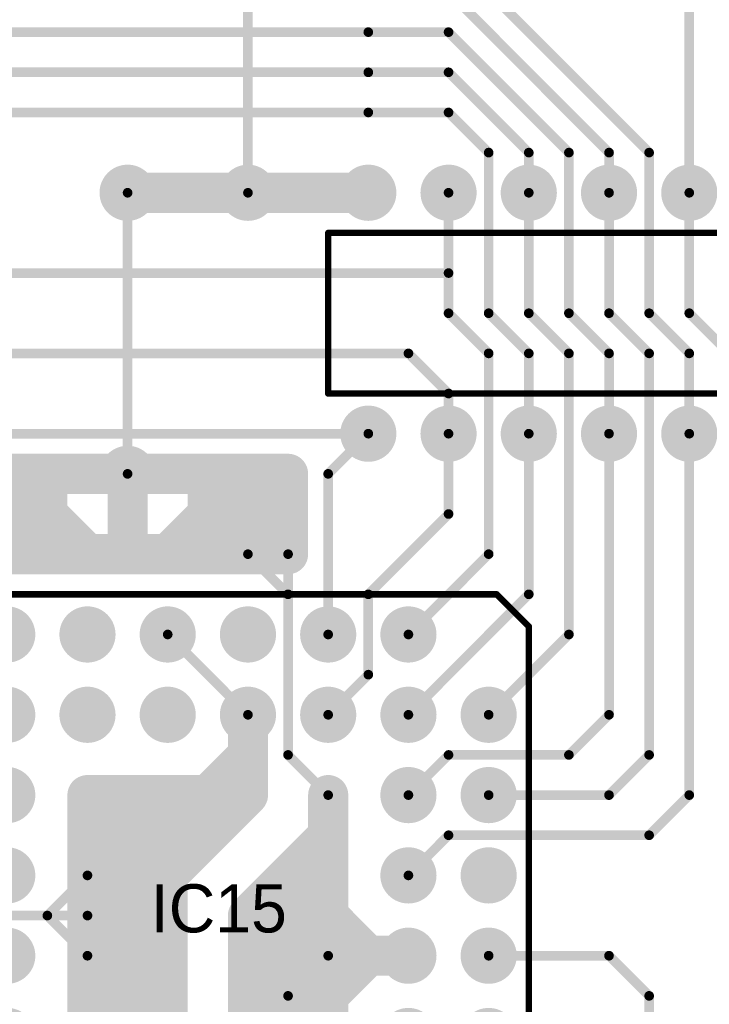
# Model space of a CAD drawing. Extents: x 0.68 to 5.66, y 1.09 to 10.11.
# Tile 7 of 30: x 3.07 to 3.92, y 2.89 to 4.12. Entities that reach past the tile are written whole.
import ezdxf

# ---------------------------------------------------------------- set-up
doc = ezdxf.new("R2010")
doc.units = 0
doc.layers.get('0').update_dxf_attribs({"linetype": 'CONTINUOUS'})
for name, color, linetype in [('BOTTOMLAYER', 5, 'CONTINUOUS'), ('BOTTOMSOLDER', 6, 'CONTINUOUS'), ('MULTILAYER', 9, 'CONTINUOUS'), ('PADHOLE', 156, 'CONTINUOUS'), ('TOPOVERLAY', 2, 'CONTINUOUS'), ('TOPSOLDER', 216, 'CONTINUOUS')]:
    doc.layers.add(name, color=color, linetype=linetype)

# ---------------------------------------------------------------- blocks, each defined once
blk = doc.blocks.new('DIP28S_22')
at = {"layer": 'BOTTOMSOLDER', "const_width": 0.035}
for points in [[(-1.3175, 0, 1), (-1.2825, 0, 1)], [(-1.2175, 0, 1), (-1.1825, 0, 1)], [(-1.1175, 0, 1), (-1.0825, 0, 1)], [(-1.0175, 0, 1), (-0.9825, 0, 1)], [(-0.9175, 0, 1), (-0.8825, 0, 1)], [(-0.8175, 0, 1), (-0.7825, 0, 1)], [(-0.7175, 0, 1), (-0.6825, 0, 1)], [(-0.6175, 0, 1), (-0.5825, 0, 1)], [(-0.5175, 0, 1), (-0.4825, 0, 1)], [(-0.4175, 0, 1), (-0.3825, 0, 1)], [(-0.3175, 0, 1), (-0.2825, 0, 1)], [(-0.2175, 0, 1), (-0.1825, 0, 1)], [(-0.1175, 0, 1), (-0.0825, 0, 1)], [(-1.3175, -0.3, 1), (-1.2825, -0.3, 1)], [(-1.2175, -0.3, 1), (-1.1825, -0.3, 1)], [(-1.1175, -0.3, 1), (-1.0825, -0.3, 1)], [(-1.0175, -0.3, 1), (-0.9825, -0.3, 1)], [(-0.9175, -0.3, 1), (-0.8825, -0.3, 1)], [(-0.8175, -0.3, 1), (-0.7825, -0.3, 1)], [(-0.7175, -0.3, 1), (-0.6825, -0.3, 1)], [(-0.6175, -0.3, 1), (-0.5825, -0.3, 1)], [(-0.5175, -0.3, 1), (-0.4825, -0.3, 1)], [(-0.4175, -0.3, 1), (-0.3825, -0.3, 1)], [(-0.3175, -0.3, 1), (-0.2825, -0.3, 1)], [(-0.2175, -0.3, 1), (-0.1825, -0.3, 1)], [(-0.1175, -0.3, 1), (-0.0825, -0.3, 1)], [(-0.0175, -0.3, 1), (0.0175, -0.3, 1)]]:
    blk.add_lwpolyline(points, format="xyb", close=True, dxfattribs=at)
at = {"layer": 'BOTTOMSOLDER'}
blk.add_solid([(-0.035, -0.035), (0.035, -0.035), (-0.035, 0.035), (0.035, 0.035)], dxfattribs=at)
at = {"layer": 'MULTILAYER', "const_width": 0.031}
for points in [[(-1.3155, 0, 1), (-1.2845, 0, 1)], [(-1.2155, 0, 1), (-1.1845, 0, 1)], [(-1.1155, 0, 1), (-1.0845, 0, 1)], [(-1.0155, 0, 1), (-0.9845, 0, 1)], [(-0.9155, 0, 1), (-0.8845, 0, 1)], [(-0.8155, 0, 1), (-0.7845, 0, 1)], [(-0.7155, 0, 1), (-0.6845, 0, 1)], [(-0.6155, 0, 1), (-0.5845, 0, 1)], [(-0.5155, 0, 1), (-0.4845, 0, 1)], [(-0.4155, 0, 1), (-0.3845, 0, 1)], [(-0.3155, 0, 1), (-0.2845, 0, 1)], [(-0.2155, 0, 1), (-0.1845, 0, 1)], [(-0.1155, 0, 1), (-0.0845, 0, 1)], [(-1.3155, -0.3, 1), (-1.2845, -0.3, 1)], [(-1.2155, -0.3, 1), (-1.1845, -0.3, 1)], [(-1.1155, -0.3, 1), (-1.0845, -0.3, 1)], [(-1.0155, -0.3, 1), (-0.9845, -0.3, 1)], [(-0.9155, -0.3, 1), (-0.8845, -0.3, 1)], [(-0.8155, -0.3, 1), (-0.7845, -0.3, 1)], [(-0.7155, -0.3, 1), (-0.6845, -0.3, 1)], [(-0.6155, -0.3, 1), (-0.5845, -0.3, 1)], [(-0.5155, -0.3, 1), (-0.4845, -0.3, 1)], [(-0.4155, -0.3, 1), (-0.3845, -0.3, 1)], [(-0.3155, -0.3, 1), (-0.2845, -0.3, 1)], [(-0.2155, -0.3, 1), (-0.1845, -0.3, 1)], [(-0.1155, -0.3, 1), (-0.0845, -0.3, 1)], [(-0.0155, -0.3, 1), (0.0155, -0.3, 1)]]:
    blk.add_lwpolyline(points, format="xyb", close=True, dxfattribs=at)
at = {"layer": 'MULTILAYER'}
blk.add_solid([(-0.031, -0.031), (0.031, -0.031), (-0.031, 0.031), (0.031, 0.031)], dxfattribs=at)
at = {"layer": 'PADHOLE', "const_width": 0.0155}
for points in [[(-1.30775, 0, 1), (-1.29225, 0, 1)], [(-1.20775, 0, 1), (-1.19225, 0, 1)], [(-1.10775, 0, 1), (-1.09225, 0, 1)], [(-1.00775, 0, 1), (-0.99225, 0, 1)], [(-0.90775, 0, 1), (-0.89225, 0, 1)], [(-0.80775, 0, 1), (-0.79225, 0, 1)], [(-0.70775, 0, 1), (-0.69225, 0, 1)], [(-0.60775, 0, 1), (-0.59225, 0, 1)], [(-0.50775, 0, 1), (-0.49225, 0, 1)], [(-0.40775, 0, 1), (-0.39225, 0, 1)], [(-0.30775, 0, 1), (-0.29225, 0, 1)], [(-0.20775, 0, 1), (-0.19225, 0, 1)], [(-0.10775, 0, 1), (-0.09225, 0, 1)], [(-0.00775, 0, 1), (0.00775, 0, 1)], [(-1.30775, -0.3, 1), (-1.29225, -0.3, 1)], [(-1.20775, -0.3, 1), (-1.19225, -0.3, 1)], [(-1.10775, -0.3, 1), (-1.09225, -0.3, 1)], [(-1.00775, -0.3, 1), (-0.99225, -0.3, 1)], [(-0.90775, -0.3, 1), (-0.89225, -0.3, 1)], [(-0.80775, -0.3, 1), (-0.79225, -0.3, 1)], [(-0.70775, -0.3, 1), (-0.69225, -0.3, 1)], [(-0.60775, -0.3, 1), (-0.59225, -0.3, 1)], [(-0.50775, -0.3, 1), (-0.49225, -0.3, 1)], [(-0.40775, -0.3, 1), (-0.39225, -0.3, 1)], [(-0.30775, -0.3, 1), (-0.29225, -0.3, 1)], [(-0.20775, -0.3, 1), (-0.19225, -0.3, 1)], [(-0.10775, -0.3, 1), (-0.09225, -0.3, 1)], [(-0.00775, -0.3, 1), (0.00775, -0.3, 1)]]:
    blk.add_lwpolyline(points, format="xyb", close=True, dxfattribs=at)
at = {"layer": 'TOPOVERLAY', "const_width": 0.008}
for points in [[(-1.35, -0.05), (0.05, -0.05)], [(-1.35, -0.25), (-1.35, -0.05)], [(0.05, -0.125), (0.05, -0.05)], [(0.05, -0.25), (0.05, -0.175)], [(-1.35, -0.25), (0.05, -0.25)]]:
    blk.add_lwpolyline(points, dxfattribs=at)
at = {"layer": 'TOPOVERLAY', "const_width": 0.004}
for points in [[(-1.352, -0.05, 1), (-1.348, -0.05, 1)], [(-1.352, -0.05, 1), (-1.348, -0.05, 1)], [(0.048, -0.05, 1), (0.052, -0.05, 1)], [(0.048, -0.05, 1), (0.052, -0.05, 1)], [(0.048, -0.125, 1), (0.052, -0.125, 1)], [(0.048, -0.125, 1), (0.052, -0.125, 1)], [(0.048, -0.175, 1), (0.052, -0.175, 1)], [(0.048, -0.175, 1), (0.052, -0.175, 1)], [(-1.352, -0.25, 1), (-1.348, -0.25, 1)], [(-1.352, -0.25, 1), (-1.348, -0.25, 1)], [(0.048, -0.25, 1), (0.052, -0.25, 1)], [(0.048, -0.25, 1), (0.052, -0.25, 1)]]:
    blk.add_lwpolyline(points, format="xyb", close=True, dxfattribs=at)
at = {"layer": 'TOPOVERLAY', "const_width": 0.008}
blk.add_lwpolyline([(0.05, -0.175, -1), (0.05, -0.125)], format="xyb", dxfattribs=at)
at = {"layer": 'TOPSOLDER', "const_width": 0.035}
for points in [[(-1.3175, 0, 1), (-1.2825, 0, 1)], [(-1.2175, 0, 1), (-1.1825, 0, 1)], [(-1.1175, 0, 1), (-1.0825, 0, 1)], [(-1.0175, 0, 1), (-0.9825, 0, 1)], [(-0.9175, 0, 1), (-0.8825, 0, 1)], [(-0.8175, 0, 1), (-0.7825, 0, 1)], [(-0.7175, 0, 1), (-0.6825, 0, 1)], [(-0.6175, 0, 1), (-0.5825, 0, 1)], [(-0.5175, 0, 1), (-0.4825, 0, 1)], [(-0.4175, 0, 1), (-0.3825, 0, 1)], [(-0.3175, 0, 1), (-0.2825, 0, 1)], [(-0.2175, 0, 1), (-0.1825, 0, 1)], [(-0.1175, 0, 1), (-0.0825, 0, 1)], [(-1.3175, -0.3, 1), (-1.2825, -0.3, 1)], [(-1.2175, -0.3, 1), (-1.1825, -0.3, 1)], [(-1.1175, -0.3, 1), (-1.0825, -0.3, 1)], [(-1.0175, -0.3, 1), (-0.9825, -0.3, 1)], [(-0.9175, -0.3, 1), (-0.8825, -0.3, 1)], [(-0.8175, -0.3, 1), (-0.7825, -0.3, 1)], [(-0.7175, -0.3, 1), (-0.6825, -0.3, 1)], [(-0.6175, -0.3, 1), (-0.5825, -0.3, 1)], [(-0.5175, -0.3, 1), (-0.4825, -0.3, 1)], [(-0.4175, -0.3, 1), (-0.3825, -0.3, 1)], [(-0.3175, -0.3, 1), (-0.2825, -0.3, 1)], [(-0.2175, -0.3, 1), (-0.1825, -0.3, 1)], [(-0.1175, -0.3, 1), (-0.0825, -0.3, 1)], [(-0.0175, -0.3, 1), (0.0175, -0.3, 1)]]:
    blk.add_lwpolyline(points, format="xyb", close=True, dxfattribs=at)
at = {"layer": 'TOPSOLDER'}
blk.add_solid([(-0.035, -0.035), (0.035, -0.035), (-0.035, 0.035), (0.035, 0.035)], dxfattribs=at)
blk = doc.blocks.new('PLCC44_24')
at = {"layer": 'BOTTOMSOLDER', "const_width": 0.035}
for points in [[(-0.5175, 0.4, 1), (-0.4825, 0.4, 1)], [(-0.4175, 0.4, 1), (-0.3825, 0.4, 1)], [(-0.3175, 0.4, 1), (-0.2825, 0.4, 1)], [(-0.2175, 0.4, 1), (-0.1825, 0.4, 1)], [(-0.1175, 0.4, 1), (-0.0825, 0.4, 1)], [(-0.0175, 0.4, 1), (0.0175, 0.4, 1)], [(-0.6175, 0.3, 1), (-0.5825, 0.3, 1)], [(-0.5175, 0.3, 1), (-0.4825, 0.3, 1)], [(-0.4175, 0.3, 1), (-0.3825, 0.3, 1)], [(-0.3175, 0.3, 1), (-0.2825, 0.3, 1)], [(-0.2175, 0.3, 1), (-0.1825, 0.3, 1)], [(-0.1175, 0.3, 1), (-0.0825, 0.3, 1)], [(-0.0175, 0.3, 1), (0.0175, 0.3, 1)], [(0.0825, 0.3, 1), (0.1175, 0.3, 1)], [(-0.6175, 0.2, 1), (-0.5825, 0.2, 1)], [(-0.5175, 0.2, 1), (-0.4825, 0.2, 1)], [(-0.0175, 0.2, 1), (0.0175, 0.2, 1)], [(0.0825, 0.2, 1), (0.1175, 0.2, 1)], [(-0.6175, 0.1, 1), (-0.5825, 0.1, 1)], [(-0.5175, 0.1, 1), (-0.4825, 0.1, 1)], [(-0.0175, 0.1, 1), (0.0175, 0.1, 1)], [(0.0825, 0.1, 1), (0.1175, 0.1, 1)], [(-0.6175, 0, 1), (-0.5825, 0, 1)], [(-0.5175, 0, 1), (-0.4825, 0, 1)], [(-0.0175, 0, 1), (0.0175, 0, 1)], [(0.0825, 0, 1), (0.1175, 0, 1)], [(-0.6175, -0.1, 1), (-0.5825, -0.1, 1)], [(-0.5175, -0.1, 1), (-0.4825, -0.1, 1)], [(-0.0175, -0.1, 1), (0.0175, -0.1, 1)], [(0.0825, -0.1, 1), (0.1175, -0.1, 1)], [(-0.6175, -0.2, 1), (-0.5825, -0.2, 1)], [(-0.5175, -0.2, 1), (-0.4825, -0.2, 1)], [(-0.4175, -0.2, 1), (-0.3825, -0.2, 1)], [(-0.3175, -0.2, 1), (-0.2825, -0.2, 1)], [(-0.2175, -0.2, 1), (-0.1825, -0.2, 1)], [(-0.1175, -0.2, 1), (-0.0825, -0.2, 1)], [(-0.0175, -0.2, 1), (0.0175, -0.2, 1)], [(0.0825, -0.2, 1), (0.1175, -0.2, 1)], [(-0.5175, -0.3, 1), (-0.4825, -0.3, 1)], [(-0.4175, -0.3, 1), (-0.3825, -0.3, 1)], [(-0.3175, -0.3, 1), (-0.2825, -0.3, 1)], [(-0.2175, -0.3, 1), (-0.1825, -0.3, 1)], [(-0.1175, -0.3, 1), (-0.0825, -0.3, 1)], [(-0.0175, -0.3, 1), (0.0175, -0.3, 1)]]:
    blk.add_lwpolyline(points, format="xyb", close=True, dxfattribs=at)
at = {"layer": 'MULTILAYER', "const_width": 0.031}
for points in [[(-0.5155, 0.4, 1), (-0.4845, 0.4, 1)], [(-0.4155, 0.4, 1), (-0.3845, 0.4, 1)], [(-0.3155, 0.4, 1), (-0.2845, 0.4, 1)], [(-0.2155, 0.4, 1), (-0.1845, 0.4, 1)], [(-0.1155, 0.4, 1), (-0.0845, 0.4, 1)], [(-0.0155, 0.4, 1), (0.0155, 0.4, 1)], [(-0.6155, 0.3, 1), (-0.5845, 0.3, 1)], [(-0.5155, 0.3, 1), (-0.4845, 0.3, 1)], [(-0.4155, 0.3, 1), (-0.3845, 0.3, 1)], [(-0.3155, 0.3, 1), (-0.2845, 0.3, 1)], [(-0.2155, 0.3, 1), (-0.1845, 0.3, 1)], [(-0.1155, 0.3, 1), (-0.0845, 0.3, 1)], [(-0.0155, 0.3, 1), (0.0155, 0.3, 1)], [(0.0845, 0.3, 1), (0.1155, 0.3, 1)], [(-0.6155, 0.2, 1), (-0.5845, 0.2, 1)], [(-0.5155, 0.2, 1), (-0.4845, 0.2, 1)], [(-0.0155, 0.2, 1), (0.0155, 0.2, 1)], [(0.0845, 0.2, 1), (0.1155, 0.2, 1)], [(-0.6155, 0.1, 1), (-0.5845, 0.1, 1)], [(-0.5155, 0.1, 1), (-0.4845, 0.1, 1)], [(-0.0155, 0.1, 1), (0.0155, 0.1, 1)], [(0.0845, 0.1, 1), (0.1155, 0.1, 1)], [(-0.6155, 0, 1), (-0.5845, 0, 1)], [(-0.5155, 0, 1), (-0.4845, 0, 1)], [(-0.0155, 0, 1), (0.0155, 0, 1)], [(0.0845, 0, 1), (0.1155, 0, 1)], [(-0.6155, -0.1, 1), (-0.5845, -0.1, 1)], [(-0.5155, -0.1, 1), (-0.4845, -0.1, 1)], [(-0.0155, -0.1, 1), (0.0155, -0.1, 1)], [(0.0845, -0.1, 1), (0.1155, -0.1, 1)], [(-0.6155, -0.2, 1), (-0.5845, -0.2, 1)], [(-0.5155, -0.2, 1), (-0.4845, -0.2, 1)], [(-0.4155, -0.2, 1), (-0.3845, -0.2, 1)], [(-0.3155, -0.2, 1), (-0.2845, -0.2, 1)], [(-0.2155, -0.2, 1), (-0.1845, -0.2, 1)], [(-0.1155, -0.2, 1), (-0.0845, -0.2, 1)], [(-0.0155, -0.2, 1), (0.0155, -0.2, 1)], [(0.0845, -0.2, 1), (0.1155, -0.2, 1)], [(-0.5155, -0.3, 1), (-0.4845, -0.3, 1)], [(-0.4155, -0.3, 1), (-0.3845, -0.3, 1)], [(-0.3155, -0.3, 1), (-0.2845, -0.3, 1)], [(-0.2155, -0.3, 1), (-0.1845, -0.3, 1)], [(-0.1155, -0.3, 1), (-0.0845, -0.3, 1)], [(-0.0155, -0.3, 1), (0.0155, -0.3, 1)]]:
    blk.add_lwpolyline(points, format="xyb", close=True, dxfattribs=at)
at = {"layer": 'PADHOLE', "const_width": 0.0155}
for points in [[(-0.50775, 0.4, 1), (-0.49225, 0.4, 1)], [(-0.40775, 0.4, 1), (-0.39225, 0.4, 1)], [(-0.30775, 0.4, 1), (-0.29225, 0.4, 1)], [(-0.20775, 0.4, 1), (-0.19225, 0.4, 1)], [(-0.10775, 0.4, 1), (-0.09225, 0.4, 1)], [(-0.00775, 0.4, 1), (0.00775, 0.4, 1)], [(-0.60775, 0.3, 1), (-0.59225, 0.3, 1)], [(-0.50775, 0.3, 1), (-0.49225, 0.3, 1)], [(-0.40775, 0.3, 1), (-0.39225, 0.3, 1)], [(-0.30775, 0.3, 1), (-0.29225, 0.3, 1)], [(-0.20775, 0.3, 1), (-0.19225, 0.3, 1)], [(-0.10775, 0.3, 1), (-0.09225, 0.3, 1)], [(-0.00775, 0.3, 1), (0.00775, 0.3, 1)], [(0.09225, 0.3, 1), (0.10775, 0.3, 1)], [(-0.60775, 0.2, 1), (-0.59225, 0.2, 1)], [(-0.50775, 0.2, 1), (-0.49225, 0.2, 1)], [(-0.00775, 0.2, 1), (0.00775, 0.2, 1)], [(0.09225, 0.2, 1), (0.10775, 0.2, 1)], [(-0.60775, 0.1, 1), (-0.59225, 0.1, 1)], [(-0.50775, 0.1, 1), (-0.49225, 0.1, 1)], [(-0.00775, 0.1, 1), (0.00775, 0.1, 1)], [(0.09225, 0.1, 1), (0.10775, 0.1, 1)], [(-0.60775, 0, 1), (-0.59225, 0, 1)], [(-0.50775, 0, 1), (-0.49225, 0, 1)], [(-0.00775, 0, 1), (0.00775, 0, 1)], [(0.09225, 0, 1), (0.10775, 0, 1)], [(-0.60775, -0.1, 1), (-0.59225, -0.1, 1)], [(-0.50775, -0.1, 1), (-0.49225, -0.1, 1)], [(-0.00775, -0.1, 1), (0.00775, -0.1, 1)], [(0.09225, -0.1, 1), (0.10775, -0.1, 1)], [(-0.60775, -0.2, 1), (-0.59225, -0.2, 1)], [(-0.50775, -0.2, 1), (-0.49225, -0.2, 1)], [(-0.40775, -0.2, 1), (-0.39225, -0.2, 1)], [(-0.30775, -0.2, 1), (-0.29225, -0.2, 1)], [(-0.20775, -0.2, 1), (-0.19225, -0.2, 1)], [(-0.10775, -0.2, 1), (-0.09225, -0.2, 1)], [(-0.00775, -0.2, 1), (0.00775, -0.2, 1)], [(0.09225, -0.2, 1), (0.10775, -0.2, 1)], [(-0.50775, -0.3, 1), (-0.49225, -0.3, 1)], [(-0.40775, -0.3, 1), (-0.39225, -0.3, 1)], [(-0.30775, -0.3, 1), (-0.29225, -0.3, 1)], [(-0.20775, -0.3, 1), (-0.19225, -0.3, 1)], [(-0.10775, -0.3, 1), (-0.09225, -0.3, 1)], [(-0.00775, -0.3, 1), (0.00775, -0.3, 1)]]:
    blk.add_lwpolyline(points, format="xyb", close=True, dxfattribs=at)
at = {"layer": 'TOPOVERLAY', "const_width": 0.008}
for points in [[(-0.65, 0.45), (0.11, 0.45)], [(-0.65, -0.35), (-0.65, 0.45)], [(0.11, 0.45), (0.15, 0.41)], [(0.15, -0.35), (0.15, 0.41)], [(-0.65, -0.35), (0.15, -0.35)]]:
    blk.add_lwpolyline(points, dxfattribs=at)
at = {"layer": 'TOPOVERLAY', "const_width": 0.004}
for points in [[(-0.652, 0.45, 1), (-0.648, 0.45, 1)], [(-0.652, 0.45, 1), (-0.648, 0.45, 1)], [(0.108, 0.45, 1), (0.112, 0.45, 1)], [(0.108, 0.45, 1), (0.112, 0.45, 1)], [(0.148, 0.41, 1), (0.152, 0.41, 1)], [(0.148, 0.41, 1), (0.152, 0.41, 1)], [(-0.652, -0.35, 1), (-0.648, -0.35, 1)], [(-0.652, -0.35, 1), (-0.648, -0.35, 1)], [(0.148, -0.35, 1), (0.152, -0.35, 1)], [(0.148, -0.35, 1), (0.152, -0.35, 1)]]:
    blk.add_lwpolyline(points, format="xyb", close=True, dxfattribs=at)
at = {"layer": 'TOPSOLDER', "const_width": 0.035}
for points in [[(-0.5175, 0.4, 1), (-0.4825, 0.4, 1)], [(-0.4175, 0.4, 1), (-0.3825, 0.4, 1)], [(-0.3175, 0.4, 1), (-0.2825, 0.4, 1)], [(-0.2175, 0.4, 1), (-0.1825, 0.4, 1)], [(-0.1175, 0.4, 1), (-0.0825, 0.4, 1)], [(-0.0175, 0.4, 1), (0.0175, 0.4, 1)], [(-0.6175, 0.3, 1), (-0.5825, 0.3, 1)], [(-0.5175, 0.3, 1), (-0.4825, 0.3, 1)], [(-0.4175, 0.3, 1), (-0.3825, 0.3, 1)], [(-0.3175, 0.3, 1), (-0.2825, 0.3, 1)], [(-0.2175, 0.3, 1), (-0.1825, 0.3, 1)], [(-0.1175, 0.3, 1), (-0.0825, 0.3, 1)], [(-0.0175, 0.3, 1), (0.0175, 0.3, 1)], [(0.0825, 0.3, 1), (0.1175, 0.3, 1)], [(-0.6175, 0.2, 1), (-0.5825, 0.2, 1)], [(-0.5175, 0.2, 1), (-0.4825, 0.2, 1)], [(-0.0175, 0.2, 1), (0.0175, 0.2, 1)], [(0.0825, 0.2, 1), (0.1175, 0.2, 1)], [(-0.6175, 0.1, 1), (-0.5825, 0.1, 1)], [(-0.5175, 0.1, 1), (-0.4825, 0.1, 1)], [(-0.0175, 0.1, 1), (0.0175, 0.1, 1)], [(0.0825, 0.1, 1), (0.1175, 0.1, 1)], [(-0.6175, 0, 1), (-0.5825, 0, 1)], [(-0.5175, 0, 1), (-0.4825, 0, 1)], [(-0.0175, 0, 1), (0.0175, 0, 1)], [(0.0825, 0, 1), (0.1175, 0, 1)], [(-0.6175, -0.1, 1), (-0.5825, -0.1, 1)], [(-0.5175, -0.1, 1), (-0.4825, -0.1, 1)], [(-0.0175, -0.1, 1), (0.0175, -0.1, 1)], [(0.0825, -0.1, 1), (0.1175, -0.1, 1)], [(-0.6175, -0.2, 1), (-0.5825, -0.2, 1)], [(-0.5175, -0.2, 1), (-0.4825, -0.2, 1)], [(-0.4175, -0.2, 1), (-0.3825, -0.2, 1)], [(-0.3175, -0.2, 1), (-0.2825, -0.2, 1)], [(-0.2175, -0.2, 1), (-0.1825, -0.2, 1)], [(-0.1175, -0.2, 1), (-0.0825, -0.2, 1)], [(-0.0175, -0.2, 1), (0.0175, -0.2, 1)], [(0.0825, -0.2, 1), (0.1175, -0.2, 1)], [(-0.5175, -0.3, 1), (-0.4825, -0.3, 1)], [(-0.4175, -0.3, 1), (-0.3825, -0.3, 1)], [(-0.3175, -0.3, 1), (-0.2825, -0.3, 1)], [(-0.2175, -0.3, 1), (-0.1825, -0.3, 1)], [(-0.1175, -0.3, 1), (-0.0825, -0.3, 1)], [(-0.0175, -0.3, 1), (0.0175, -0.3, 1)]]:
    blk.add_lwpolyline(points, format="xyb", close=True, dxfattribs=at)

msp = doc.modelspace()

# ---------------------------------------------------------------- linework, layer by layer
at = {"layer": 'BOTTOMLAYER'}
for points, const_width in [([(3.9, 3.9), (3.9, 4.7)], 0.012), ([(3.6, 4.2), (3.85, 3.95)], 0.012), ([(3.6, 4.15), (3.8, 3.95)], 0.012), ([(2.7, 4.1), (3.5, 4.1)], 0.012), ([(3.5, 4.1), (3.6, 4.1)], 0.012), ([(3.6, 4.1), (3.75, 3.95)], 0.012), ([(2.75, 4.05), (3.5, 4.05)], 0.012), ([(3.5, 4.05), (3.6, 4.05)], 0.012), ([(3.6, 4.05), (3.7, 3.95)], 0.012), ([(2.8, 4), (3.5, 4)], 0.012), ([(3.5, 4), (3.6, 4)], 0.012), ([(3.6, 4), (3.65, 3.95)], 0.012), ([(3.65, 3.75), (3.65, 3.95)], 0.012), ([(3.7, 3.9), (3.7, 3.95)], 0.012), ([(3.75, 3.75), (3.75, 3.95)], 0.012), ([(3.8, 3.9), (3.8, 3.95)], 0.012), ([(3.85, 3.75), (3.85, 3.95)], 0.012), ([(3.2, 3.9), (3.35, 3.9)], 0.05), ([(3.35, 3.9), (3.5, 3.9)], 0.05), ([(3.6, 3.75), (3.6, 3.9)], 0.012), ([(3.7, 3.75), (3.7, 3.9)], 0.012), ([(3.8, 3.75), (3.8, 3.9)], 0.012), ([(3.9, 3.75), (3.9, 3.9)], 0.012), ([(2.7, 3.8), (3.6, 3.8)], 0.012), ([(3.6, 3.75), (3.65, 3.7)], 0.012), ([(3.65, 3.75), (3.7, 3.7)], 0.012), ([(3.7, 3.75), (3.75, 3.7)], 0.012), ([(3.75, 3.75), (3.8, 3.7)], 0.012), ([(3.8, 3.75), (3.85, 3.7)], 0.012), ([(3.85, 3.75), (3.9, 3.7)], 0.012), ([(3.9, 3.75), (3.95, 3.7)], 0.012), ([(2.7, 3.7), (3.55, 3.7)], 0.012), ([(3.55, 3.7), (3.6, 3.65)], 0.012), ([(3.65, 3.45), (3.65, 3.7)], 0.012), ([(3.7, 3.6), (3.7, 3.7)], 0.012), ([(3.75, 3.35), (3.75, 3.7)], 0.012), ([(3.8, 3.6), (3.8, 3.7)], 0.012), ([(3.85, 3.2), (3.85, 3.7)], 0.012), ([(3.9, 3.6), (3.9, 3.7)], 0.012), ([(3.6, 3.6), (3.6, 3.65)], 0.012), ([(2.7, 3.6), (3.5, 3.6)], 0.012), ([(3.45, 3.55), (3.5, 3.6)], 0.012), ([(3.6, 3.5), (3.6, 3.6)], 0.012), ([(3.7, 3.4), (3.7, 3.6)], 0.012), ([(3.8, 3.25), (3.8, 3.6)], 0.012), ([(3.9, 3.15), (3.9, 3.6)], 0.012), ([(2.75, 3.55), (3.4, 3.55)], 0.05), ([(3.1, 3.5), (3.1, 3.55)], 0.05), ([(3.2, 3.45), (3.2, 3.55)], 0.05), ([(3.3, 3.5), (3.3, 3.55)], 0.05), ([(3.4, 3.45), (3.4, 3.55)], 0.05), ([(3.45, 3.35), (3.45, 3.55)], 0.012), ([(2.7, 3.5), (3.1, 3.5)], 0.05), ([(3.1, 3.5), (3.15, 3.45)], 0.05), ([(3.25, 3.45), (3.3, 3.5)], 0.05), ([(3.3, 3.5), (3.4, 3.5)], 0.05), ([(3.5, 3.4), (3.6, 3.5)], 0.012), ([(3, 3.45), (3.4, 3.45)], 0.05), ([(3.35, 3.45), (3.4, 3.4)], 0.012), ([(3.4, 3.2), (3.4, 3.45)], 0.012), ([(3.55, 3.35), (3.65, 3.45)], 0.012), ([(3.5, 3.3), (3.5, 3.4)], 0.012), ([(3.55, 3.25), (3.7, 3.4)], 0.012), ([(3.25, 3.35), (3.35, 3.25)], 0.012), ([(3.65, 3.25), (3.75, 3.35)], 0.012), ([(3.45, 3.25), (3.5, 3.3)], 0.012), ([(3.35, 3.15), (3.35, 3.25)], 0.05), ([(3.75, 3.2), (3.8, 3.25)], 0.012), ([(3.3, 3.15), (3.35, 3.2)], 0.05), ([(3.4, 3.2), (3.45, 3.15)], 0.012), ([(3.55, 3.15), (3.6, 3.2)], 0.012), ([(3.6, 3.2), (3.75, 3.2)], 0.012), ([(3.8, 3.15), (3.85, 3.2)], 0.012), ([(3.15, 2.85), (3.15, 3.15)], 0.05), ([(3.15, 3.15), (3.3, 3.15)], 0.05), ([(3.15, 3.15), (3.25, 3.05)], 0.05), ([(3.25, 3.05), (3.35, 3.15)], 0.05), ([(3.45, 3.1), (3.45, 3.15)], 0.05), ([(3.65, 3.15), (3.8, 3.15)], 0.012), ([(3.85, 3.1), (3.9, 3.15)], 0.012), ([(3.2, 2.85), (3.2, 3.1)], 0.05), ([(3.2, 3.1), (3.3, 3.1)], 0.05), ([(3.25, 3.05), (3.25, 3.1)], 0.05), ([(3.35, 3), (3.45, 3.1)], 0.05), ([(3.45, 2.85), (3.45, 3.1)], 0.05), ([(3.55, 3.05), (3.6, 3.1)], 0.012), ([(3.6, 3.1), (3.85, 3.1)], 0.012), ([(3.25, 2.75), (3.25, 3.05)], 0.05), ([(3.4, 2.85), (3.4, 3.05)], 0.05), ([(3.1, 3), (3.15, 3.05)], 0.012), ([(3.35, 2.85), (3.35, 3)], 0.05), ([(3.45, 3), (3.5, 2.95)], 0.05), ([(2.9, 3), (3.15, 3)], 0.012), ([(3.1, 3), (3.15, 2.95)], 0.012), ([(3.45, 2.95), (3.55, 2.95)], 0.05), ([(3.45, 2.9), (3.5, 2.95)], 0.05), ([(3.4, 2.9), (3.45, 2.95)], 0.012), ([(3.65, 2.95), (3.8, 2.95)], 0.012), ([(3.8, 2.95), (3.85, 2.9)], 0.012), ([(3.85, 2.25), (3.85, 2.9)], 0.012)]:
    msp.add_lwpolyline(points, dxfattribs=dict(at, const_width=const_width))
for points, const_width in [([(3.497, 4.1, 1), (3.503, 4.1, 1)], 0.006), ([(3.497, 4.1, 1), (3.503, 4.1, 1)], 0.006), ([(3.597, 4.1, 1), (3.603, 4.1, 1)], 0.006), ([(3.597, 4.1, 1), (3.603, 4.1, 1)], 0.006), ([(3.497, 4.05, 1), (3.503, 4.05, 1)], 0.006), ([(3.497, 4.05, 1), (3.503, 4.05, 1)], 0.006), ([(3.597, 4.05, 1), (3.603, 4.05, 1)], 0.006), ([(3.597, 4.05, 1), (3.603, 4.05, 1)], 0.006), ([(3.497, 4, 1), (3.503, 4, 1)], 0.006), ([(3.497, 4, 1), (3.503, 4, 1)], 0.006), ([(3.597, 4, 1), (3.603, 4, 1)], 0.006), ([(3.597, 4, 1), (3.603, 4, 1)], 0.006), ([(3.647, 3.95, 1), (3.653, 3.95, 1)], 0.006), ([(3.647, 3.95, 1), (3.653, 3.95, 1)], 0.006), ([(3.697, 3.95, 1), (3.703, 3.95, 1)], 0.006), ([(3.697, 3.95, 1), (3.703, 3.95, 1)], 0.006), ([(3.747, 3.95, 1), (3.753, 3.95, 1)], 0.006), ([(3.747, 3.95, 1), (3.753, 3.95, 1)], 0.006), ([(3.797, 3.95, 1), (3.803, 3.95, 1)], 0.006), ([(3.797, 3.95, 1), (3.803, 3.95, 1)], 0.006), ([(3.847, 3.95, 1), (3.853, 3.95, 1)], 0.006), ([(3.847, 3.95, 1), (3.853, 3.95, 1)], 0.006), ([(3.1875, 3.9, 1), (3.2125, 3.9, 1)], 0.025), ([(3.3375, 3.9, 1), (3.3625, 3.9, 1)], 0.025), ([(3.3375, 3.9, 1), (3.3625, 3.9, 1)], 0.025), ([(3.4875, 3.9, 1), (3.5125, 3.9, 1)], 0.025), ([(3.597, 3.9, 1), (3.603, 3.9, 1)], 0.006), ([(3.697, 3.9, 1), (3.703, 3.9, 1)], 0.006), ([(3.697, 3.9, 1), (3.703, 3.9, 1)], 0.006), ([(3.797, 3.9, 1), (3.803, 3.9, 1)], 0.006), ([(3.797, 3.9, 1), (3.803, 3.9, 1)], 0.006), ([(3.897, 3.9, 1), (3.903, 3.9, 1)], 0.006), ([(3.897, 3.9, 1), (3.903, 3.9, 1)], 0.006), ([(3.597, 3.8, 1), (3.603, 3.8, 1)], 0.006), ([(3.597, 3.75, 1), (3.603, 3.75, 1)], 0.006), ([(3.597, 3.75, 1), (3.603, 3.75, 1)], 0.006), ([(3.647, 3.75, 1), (3.653, 3.75, 1)], 0.006), ([(3.647, 3.75, 1), (3.653, 3.75, 1)], 0.006), ([(3.697, 3.75, 1), (3.703, 3.75, 1)], 0.006), ([(3.697, 3.75, 1), (3.703, 3.75, 1)], 0.006), ([(3.747, 3.75, 1), (3.753, 3.75, 1)], 0.006), ([(3.747, 3.75, 1), (3.753, 3.75, 1)], 0.006), ([(3.797, 3.75, 1), (3.803, 3.75, 1)], 0.006), ([(3.797, 3.75, 1), (3.803, 3.75, 1)], 0.006), ([(3.847, 3.75, 1), (3.853, 3.75, 1)], 0.006), ([(3.847, 3.75, 1), (3.853, 3.75, 1)], 0.006), ([(3.897, 3.75, 1), (3.903, 3.75, 1)], 0.006), ([(3.897, 3.75, 1), (3.903, 3.75, 1)], 0.006), ([(3.547, 3.7, 1), (3.553, 3.7, 1)], 0.006), ([(3.547, 3.7, 1), (3.553, 3.7, 1)], 0.006), ([(3.647, 3.7, 1), (3.653, 3.7, 1)], 0.006), ([(3.647, 3.7, 1), (3.653, 3.7, 1)], 0.006), ([(3.697, 3.7, 1), (3.703, 3.7, 1)], 0.006), ([(3.697, 3.7, 1), (3.703, 3.7, 1)], 0.006), ([(3.747, 3.7, 1), (3.753, 3.7, 1)], 0.006), ([(3.747, 3.7, 1), (3.753, 3.7, 1)], 0.006), ([(3.797, 3.7, 1), (3.803, 3.7, 1)], 0.006), ([(3.797, 3.7, 1), (3.803, 3.7, 1)], 0.006), ([(3.847, 3.7, 1), (3.853, 3.7, 1)], 0.006), ([(3.847, 3.7, 1), (3.853, 3.7, 1)], 0.006), ([(3.897, 3.7, 1), (3.903, 3.7, 1)], 0.006), ([(3.897, 3.7, 1), (3.903, 3.7, 1)], 0.006), ([(3.597, 3.65, 1), (3.603, 3.65, 1)], 0.006), ([(3.597, 3.65, 1), (3.603, 3.65, 1)], 0.006), ([(3.497, 3.6, 1), (3.503, 3.6, 1)], 0.006), ([(3.497, 3.6, 1), (3.503, 3.6, 1)], 0.006), ([(3.597, 3.6, 1), (3.603, 3.6, 1)], 0.006), ([(3.597, 3.6, 1), (3.603, 3.6, 1)], 0.006), ([(3.697, 3.6, 1), (3.703, 3.6, 1)], 0.006), ([(3.697, 3.6, 1), (3.703, 3.6, 1)], 0.006), ([(3.797, 3.6, 1), (3.803, 3.6, 1)], 0.006), ([(3.797, 3.6, 1), (3.803, 3.6, 1)], 0.006), ([(3.897, 3.6, 1), (3.903, 3.6, 1)], 0.006), ([(3.897, 3.6, 1), (3.903, 3.6, 1)], 0.006), ([(3.0875, 3.55, 1), (3.1125, 3.55, 1)], 0.025), ([(3.1875, 3.55, 1), (3.2125, 3.55, 1)], 0.025), ([(3.2875, 3.55, 1), (3.3125, 3.55, 1)], 0.025), ([(3.3875, 3.55, 1), (3.4125, 3.55, 1)], 0.025), ([(3.3875, 3.55, 1), (3.4125, 3.55, 1)], 0.025), ([(3.447, 3.55, 1), (3.453, 3.55, 1)], 0.006), ([(3.447, 3.55, 1), (3.453, 3.55, 1)], 0.006), ([(3.0875, 3.5, 1), (3.1125, 3.5, 1)], 0.025), ([(3.0875, 3.5, 1), (3.1125, 3.5, 1)], 0.025), ([(3.0875, 3.5, 1), (3.1125, 3.5, 1)], 0.025), ([(3.2875, 3.5, 1), (3.3125, 3.5, 1)], 0.025), ([(3.2875, 3.5, 1), (3.3125, 3.5, 1)], 0.025), ([(3.2875, 3.5, 1), (3.3125, 3.5, 1)], 0.025), ([(3.3875, 3.5, 1), (3.4125, 3.5, 1)], 0.025), ([(3.597, 3.5, 1), (3.603, 3.5, 1)], 0.006), ([(3.597, 3.5, 1), (3.603, 3.5, 1)], 0.006), ([(3.1375, 3.45, 1), (3.1625, 3.45, 1)], 0.025), ([(3.1875, 3.45, 1), (3.2125, 3.45, 1)], 0.025), ([(3.2375, 3.45, 1), (3.2625, 3.45, 1)], 0.025), ([(3.3875, 3.45, 1), (3.4125, 3.45, 1)], 0.025), ([(3.3875, 3.45, 1), (3.4125, 3.45, 1)], 0.025), ([(3.347, 3.45, 1), (3.353, 3.45, 1)], 0.006), ([(3.397, 3.45, 1), (3.403, 3.45, 1)], 0.006), ([(3.647, 3.45, 1), (3.653, 3.45, 1)], 0.006), ([(3.647, 3.45, 1), (3.653, 3.45, 1)], 0.006), ([(3.397, 3.4, 1), (3.403, 3.4, 1)], 0.006), ([(3.497, 3.4, 1), (3.503, 3.4, 1)], 0.006), ([(3.497, 3.4, 1), (3.503, 3.4, 1)], 0.006), ([(3.697, 3.4, 1), (3.703, 3.4, 1)], 0.006), ([(3.697, 3.4, 1), (3.703, 3.4, 1)], 0.006), ([(3.247, 3.35, 1), (3.253, 3.35, 1)], 0.006), ([(3.447, 3.35, 1), (3.453, 3.35, 1)], 0.006), ([(3.547, 3.35, 1), (3.553, 3.35, 1)], 0.006), ([(3.747, 3.35, 1), (3.753, 3.35, 1)], 0.006), ([(3.747, 3.35, 1), (3.753, 3.35, 1)], 0.006), ([(3.497, 3.3, 1), (3.503, 3.3, 1)], 0.006), ([(3.497, 3.3, 1), (3.503, 3.3, 1)], 0.006), ([(3.3375, 3.25, 1), (3.3625, 3.25, 1)], 0.025), ([(3.347, 3.25, 1), (3.353, 3.25, 1)], 0.006), ([(3.447, 3.25, 1), (3.453, 3.25, 1)], 0.006), ([(3.547, 3.25, 1), (3.553, 3.25, 1)], 0.006), ([(3.647, 3.25, 1), (3.653, 3.25, 1)], 0.006), ([(3.797, 3.25, 1), (3.803, 3.25, 1)], 0.006), ([(3.797, 3.25, 1), (3.803, 3.25, 1)], 0.006), ([(3.3375, 3.2, 1), (3.3625, 3.2, 1)], 0.025), ([(3.397, 3.2, 1), (3.403, 3.2, 1)], 0.006), ([(3.397, 3.2, 1), (3.403, 3.2, 1)], 0.006), ([(3.597, 3.2, 1), (3.603, 3.2, 1)], 0.006), ([(3.597, 3.2, 1), (3.603, 3.2, 1)], 0.006), ([(3.747, 3.2, 1), (3.753, 3.2, 1)], 0.006), ([(3.747, 3.2, 1), (3.753, 3.2, 1)], 0.006), ([(3.847, 3.2, 1), (3.853, 3.2, 1)], 0.006), ([(3.847, 3.2, 1), (3.853, 3.2, 1)], 0.006), ([(3.1375, 3.15, 1), (3.1625, 3.15, 1)], 0.025), ([(3.1375, 3.15, 1), (3.1625, 3.15, 1)], 0.025), ([(3.1375, 3.15, 1), (3.1625, 3.15, 1)], 0.025), ([(3.2875, 3.15, 1), (3.3125, 3.15, 1)], 0.025), ([(3.2875, 3.15, 1), (3.3125, 3.15, 1)], 0.025), ([(3.3375, 3.15, 1), (3.3625, 3.15, 1)], 0.025), ([(3.3375, 3.15, 1), (3.3625, 3.15, 1)], 0.025), ([(3.4375, 3.15, 1), (3.4625, 3.15, 1)], 0.025), ([(3.447, 3.15, 1), (3.453, 3.15, 1)], 0.006), ([(3.547, 3.15, 1), (3.553, 3.15, 1)], 0.006), ([(3.647, 3.15, 1), (3.653, 3.15, 1)], 0.006), ([(3.797, 3.15, 1), (3.803, 3.15, 1)], 0.006), ([(3.797, 3.15, 1), (3.803, 3.15, 1)], 0.006), ([(3.897, 3.15, 1), (3.903, 3.15, 1)], 0.006), ([(3.897, 3.15, 1), (3.903, 3.15, 1)], 0.006), ([(3.1875, 3.1, 1), (3.2125, 3.1, 1)], 0.025), ([(3.1875, 3.1, 1), (3.2125, 3.1, 1)], 0.025), ([(3.2375, 3.1, 1), (3.2625, 3.1, 1)], 0.025), ([(3.2875, 3.1, 1), (3.3125, 3.1, 1)], 0.025), ([(3.4375, 3.1, 1), (3.4625, 3.1, 1)], 0.025), ([(3.4375, 3.1, 1), (3.4625, 3.1, 1)], 0.025), ([(3.4375, 3.1, 1), (3.4625, 3.1, 1)], 0.025), ([(3.597, 3.1, 1), (3.603, 3.1, 1)], 0.006), ([(3.597, 3.1, 1), (3.603, 3.1, 1)], 0.006), ([(3.847, 3.1, 1), (3.853, 3.1, 1)], 0.006), ([(3.847, 3.1, 1), (3.853, 3.1, 1)], 0.006), ([(3.2375, 3.05, 1), (3.2625, 3.05, 1)], 0.025), ([(3.2375, 3.05, 1), (3.2625, 3.05, 1)], 0.025), ([(3.2375, 3.05, 1), (3.2625, 3.05, 1)], 0.025), ([(3.2375, 3.05, 1), (3.2625, 3.05, 1)], 0.025), ([(3.3875, 3.05, 1), (3.4125, 3.05, 1)], 0.025), ([(3.147, 3.05, 1), (3.153, 3.05, 1)], 0.006), ([(3.547, 3.05, 1), (3.553, 3.05, 1)], 0.006), ([(3.3375, 3, 1), (3.3625, 3, 1)], 0.025), ([(3.3375, 3, 1), (3.3625, 3, 1)], 0.025), ([(3.4375, 3, 1), (3.4625, 3, 1)], 0.025), ([(3.097, 3, 1), (3.103, 3, 1)], 0.006), ([(3.097, 3, 1), (3.103, 3, 1)], 0.006), ([(3.147, 3, 1), (3.153, 3, 1)], 0.006), ([(3.4375, 2.95, 1), (3.4625, 2.95, 1)], 0.025), ([(3.4875, 2.95, 1), (3.5125, 2.95, 1)], 0.025), ([(3.4875, 2.95, 1), (3.5125, 2.95, 1)], 0.025), ([(3.5375, 2.95, 1), (3.5625, 2.95, 1)], 0.025), ([(3.147, 2.95, 1), (3.153, 2.95, 1)], 0.006), ([(3.447, 2.95, 1), (3.453, 2.95, 1)], 0.006), ([(3.647, 2.95, 1), (3.653, 2.95, 1)], 0.006), ([(3.797, 2.95, 1), (3.803, 2.95, 1)], 0.006), ([(3.797, 2.95, 1), (3.803, 2.95, 1)], 0.006), ([(3.4375, 2.9, 1), (3.4625, 2.9, 1)], 0.025), ([(3.397, 2.9, 1), (3.403, 2.9, 1)], 0.006), ([(3.847, 2.9, 1), (3.853, 2.9, 1)], 0.006), ([(3.847, 2.9, 1), (3.853, 2.9, 1)], 0.006)]:
    msp.add_lwpolyline(points, format="xyb", close=True, dxfattribs=dict(at, const_width=const_width))
at = {"layer": 'BOTTOMSOLDER', "const_width": 0.035}
for points in [[(3.1825, 3.9, 1), (3.2175, 3.9, 1)], [(3.3325, 3.9, 1), (3.3675, 3.9, 1)], [(3.1825, 3.55, 1), (3.2175, 3.55, 1)]]:
    msp.add_lwpolyline(points, format="xyb", close=True, dxfattribs=at)
at = {"layer": 'MULTILAYER', "const_width": 0.031}
for points in [[(3.1845, 3.9, 1), (3.2155, 3.9, 1)], [(3.3345, 3.9, 1), (3.3655, 3.9, 1)], [(3.1845, 3.55, 1), (3.2155, 3.55, 1)]]:
    msp.add_lwpolyline(points, format="xyb", close=True, dxfattribs=at)
at = {"layer": 'PADHOLE', "const_width": 0.0155}
for points in [[(3.1923, 3.9, 1), (3.2077, 3.9, 1)], [(3.3422, 3.9, 1), (3.3577, 3.9, 1)], [(3.1923, 3.55, 1), (3.2077, 3.55, 1)]]:
    msp.add_lwpolyline(points, format="xyb", close=True, dxfattribs=at)
at = {"layer": 'TOPOVERLAY', "const_width": 0.012}
for points in [[(3.35, 3.9), (3.35, 4.3)], [(3.2, 3.55), (3.2, 3.9)]]:
    msp.add_lwpolyline(points, dxfattribs=at)
at = {"layer": 'TOPOVERLAY', "const_width": 0.006}
for points in [[(3.197, 3.9, 1), (3.203, 3.9, 1)], [(3.347, 3.9, 1), (3.353, 3.9, 1)], [(3.197, 3.55, 1), (3.203, 3.55, 1)]]:
    msp.add_lwpolyline(points, format="xyb", close=True, dxfattribs=at)
at = {"layer": 'TOPSOLDER', "const_width": 0.035}
for points in [[(3.1825, 3.9, 1), (3.2175, 3.9, 1)], [(3.3325, 3.9, 1), (3.3675, 3.9, 1)], [(3.1825, 3.55, 1), (3.2175, 3.55, 1)]]:
    msp.add_lwpolyline(points, format="xyb", close=True, dxfattribs=at)

# ---------------------------------------------------------------- block references
for name, p in [('DIP28S_22', (4.8, 3.9)), ('PLCC44_24', (3.55, 2.95))]:
    msp.add_blockref(name, p)

# ---------------------------------------------------------------- texts
at = {"layer": 'TOPOVERLAY'}
msp.add_text('IC15', height=0.06, dxfattribs=at).set_placement((3.229, 2.979))

doc.saveas('drawing.dxf')
